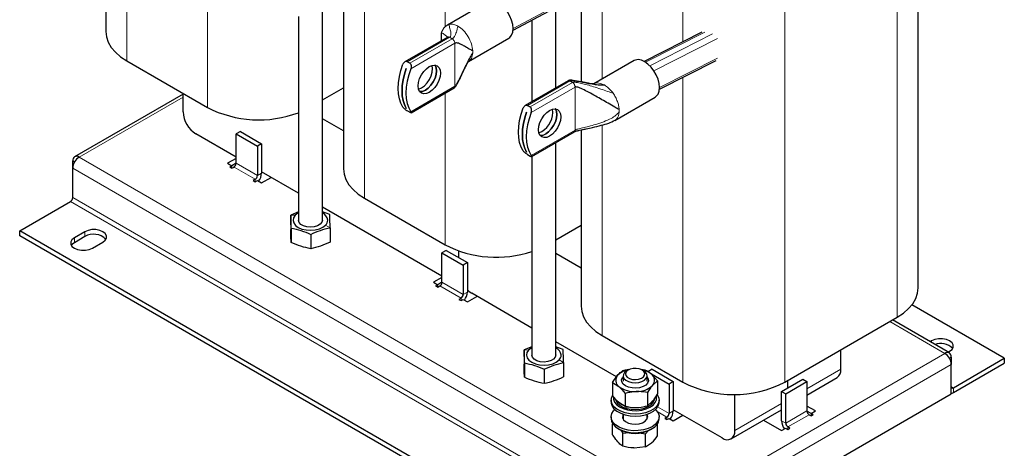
# Model space of a CAD drawing. Header units: millimetres. Extents: x 5 to 418, y 2 to 292.
# Tile 7 of 16: x 219 to 306, y 61 to 99. Entities that reach past the tile are written whole.
import ezdxf

# ---------------------------------------------------------------- set-up
doc = ezdxf.new("R2010")
doc.units = ezdxf.units.MM

msp = doc.modelspace()

# ---------------------------------------------------------------- linework, layer by layer
at = {"color": 7, "linetype": 'Continuous', "lineweight": 25}
for p, q in [((226.1849, 113.1746), (226.1849, 97.5287)), ((298.3818, 74.7782), (298.3818, 108.093)), ((268.4227, 106.4602), (268.4227, 93.0636)), ((247.3038, 100.9829), (247.3038, 85.337)), ((262.3787, 97.6551), (268.4227, 100.8787)), ((245.4366, 80.7749), (245.4366, 100.093)), ((260.1305, 100.1627), (256.5478, 98.0944)), ((266.1784, 92.5294), (266.1784, 99.6817)), ((243.3033, 98.8615), (243.3033, 80.7749)), ((264.0451, 98.5439), (264.0451, 91.2979)), ((279.1601, 97.4681), (274.0293, 94.8753)), ((256.5687, 97.0351), (252.7585, 94.8355)), ((258.4143, 94.8612), (261.997, 96.9294)), ((228.0594, 94.9162), (235.2247, 90.7798)), ((253.2007, 94.7111), (252.9682, 94.8453)), ((273.1412, 94.9425), (269.5586, 92.8743)), ((275.3873, 92.4095), (280.4138, 94.9497)), ((252.8794, 94.2581), (252.8812, 94.257)), ((267.2601, 93.1539), (263.4501, 90.9544)), ((233.0563, 91.9742), (223.4168, 86.4094)), ((233.0563, 90.3976), (233.0563, 92.0316)), ((245.4366, 91.45), (247.3038, 92.5278)), ((253.3201, 90.3139), (257.1301, 92.5134)), ((271.4251, 89.6411), (275.0078, 91.7093)), ((252.8803, 90.7094), (252.8794, 90.7089)), ((252.8812, 90.7078), (252.8794, 90.7089)), ((253.2007, 90.3562), (252.9682, 90.4905)), ((263.5708, 90.3769), (263.5727, 90.3758)), ((263.6596, 90.9641), (263.8922, 90.8299)), ((247.3038, 88.705), (245.4366, 89.7829)), ((237.7703, 86.3698), (234.1876, 88.438)), ((238.1474, 88.6562), (237.7703, 88.4385)), ((237.7703, 88.4385), (239.6559, 87.3499)), ((237.7703, 85.8255), (237.7703, 88.4385)), ((238.1474, 88.6562), (240.0331, 87.5676)), ((264.0114, 86.4326), (267.8215, 88.6322)), ((268.4227, 88.7912), (268.4227, 73.1454)), ((240.0331, 87.5676), (239.6559, 87.3499)), ((240.0331, 87.5676), (240.0331, 84.9547)), ((266.1784, 68.8009), (266.1784, 87.6836)), ((239.6559, 87.3499), (239.6559, 84.737)), ((263.5717, 86.8282), (263.5708, 86.8276)), ((263.5727, 86.8266), (263.5708, 86.8276)), ((223.2511, 85.39), (223.2511, 86.0431)), ((237.7703, 86.2609), (237.0161, 85.8255)), ((237.0161, 85.8255), (237.3932, 85.6078)), ((237.7703, 85.8254), (237.3932, 85.6077)), ((263.6596, 86.6092), (263.8922, 86.475)), ((264.0451, 86.4521), (264.0451, 68.8009)), ((223.2511, 82.7771), (223.2511, 85.39)), ((237.3932, 85.6078), (237.2046, 85.4989)), ((237.2046, 85.4989), (237.3932, 85.3901)), ((237.3932, 85.3901), (237.3932, 85.6078)), ((237.3932, 85.3901), (237.5818, 85.4989)), ((243.3033, 83.1757), (240.0331, 85.0635)), ((239.4674, 84.4104), (239.2788, 84.3015)), ((239.2788, 84.3015), (239.4674, 84.1927)), ((239.4674, 84.1927), (239.6559, 84.3015)), ((239.6559, 84.3015), (240.0331, 84.0838)), ((240.0331, 84.0838), (240.8816, 84.5737)), ((218.537, 79.838), (223.0625, 82.4505)), ((249.1783, 82.7245), (256.3437, 78.5881)), ((243.3033, 81.5196), (242.6212, 81.2374)), ((256.0608, 75.8109), (245.4366, 81.9441)), ((246.0875, 81.2687), (245.4366, 81.5215)), ((242.6212, 81.2374), (242.6212, 79.9558)), ((272.0886, 48.9233), (218.537, 79.838)), ((218.537, 79.4025), (218.537, 79.838)), ((224.3353, 79.7563), (223.3925, 79.212)), ((242.6369, 79.3195), (242.6212, 79.9558)), ((242.6525, 80.0821), (242.6525, 78.8005)), ((246.1187, 80.1134), (246.1187, 78.8317)), ((266.1784, 79.0406), (268.4227, 80.3362)), ((272.0886, 48.4878), (218.537, 79.4025)), ((224.3353, 79.3208), (223.3925, 78.7766)), ((224.9953, 78.2868), (225.9381, 78.831)), ((242.6525, 78.8005), (242.6369, 79.3195)), ((244.4012, 79.5201), (244.4012, 78.2385)), ((256.4379, 78.0973), (256.0608, 77.8796)), ((256.0608, 75.2667), (256.0608, 77.8796)), ((256.0608, 77.8796), (257.9464, 76.7911)), ((256.4379, 78.0973), (258.3236, 77.0088)), ((257.5693, 77.4442), (257.5693, 78.0349)), ((258.3236, 77.0088), (257.9464, 76.7911)), ((258.3236, 77.0088), (258.3236, 74.3958)), ((268.4227, 76.5133), (266.1784, 77.8089)), ((257.9464, 76.7911), (257.9464, 74.1781)), ((256.0608, 75.702), (255.3066, 75.2666)), ((255.3066, 75.2666), (255.6837, 75.0489)), ((256.0608, 75.2666), (255.6837, 75.0489)), ((255.6837, 75.0489), (255.4951, 74.9401)), ((255.4951, 74.9401), (255.6837, 74.8312)), ((255.6837, 74.8312), (255.6837, 75.0489)), ((255.6837, 74.8312), (255.8722, 74.9401)), ((257.7579, 73.8515), (257.5693, 73.7427)), ((257.5693, 73.7427), (257.7579, 73.6338)), ((257.7579, 73.6338), (257.9464, 73.7427)), ((257.9464, 73.7427), (258.3236, 73.525)), ((258.3236, 73.525), (259.1721, 74.0148)), ((264.0451, 71.2017), (258.7007, 74.2869)), ((306.0297, 68.5171), (297.8157, 73.2589)), ((286.5135, 66.3964), (296.5073, 72.1657)), ((301.1499, 68.9927), (296.0804, 71.9192)), ((270.2972, 70.5328), (277.4626, 66.3964)), ((299.5714, 70.0683), (299.4291, 69.9861)), ((264.0451, 69.5456), (263.363, 69.2634)), ((263.363, 69.2634), (263.363, 67.9818)), ((271.5672, 66.8593), (266.1784, 69.9701)), ((266.8293, 69.2947), (266.1784, 69.5475)), ((291.5104, 67.5382), (291.5104, 69.281)), ((301.0319, 69.0608), (301.1742, 69.143)), ((301.3156, 68.6264), (301.3156, 67.9733)), ((301.5042, 65.9046), (306.0297, 68.5171)), ((306.0297, 68.5171), (306.0297, 68.0816)), ((263.3787, 67.3455), (263.363, 67.9818)), ((263.3943, 68.1081), (263.3943, 66.8265)), ((265.143, 67.5461), (265.143, 66.2645)), ((266.8605, 68.1394), (266.8605, 66.8577)), ((272.6102, 67.4771), (272.4656, 67.3936)), ((274.1134, 67.4666), (273.7533, 67.5105)), ((273.9743, 67.3936), (273.8297, 67.4771)), ((274.7284, 67.5384), (274.3513, 67.3207)), ((274.7284, 67.5384), (276.614, 66.4499)), ((301.3156, 65.3603), (301.3156, 67.9733)), ((301.5042, 65.4691), (306.0297, 68.0816)), ((263.3943, 66.8265), (263.3787, 67.3455)), ((271.2222, 66.3624), (271.6689, 67.0058)), ((272.1533, 66.9582), (272.1533, 66.4968)), ((274.2866, 66.4968), (274.2866, 66.9582)), ((275.2177, 66.5029), (274.6656, 67.1112)), ((274.6925, 67.1238), (276.2369, 66.2322)), ((275.2177, 66.5029), (274.771, 66.1124)), ((275.2177, 66.5029), (275.2177, 65.3404)), ((286.2307, 65.579), (288.1163, 66.6676)), ((286.7964, 65.9056), (286.7964, 66.5597)), ((288.1163, 66.6676), (288.4934, 66.4499)), ((288.4934, 65.2553), (291.179, 66.8056)), ((271.2222, 66.3624), (271.2222, 65.1999)), ((271.2222, 66.3624), (271.7743, 66.007)), ((276.614, 66.4499), (276.2369, 66.2322)), ((276.2369, 66.2322), (276.2369, 63.6192)), ((276.614, 66.4499), (276.614, 63.837)), ((286.6078, 65.3613), (288.4934, 66.4499)), ((288.4934, 66.4499), (288.4934, 63.837)), ((271.0866, 64.7954), (271.0866, 64.6212)), ((272.3265, 65.3988), (272.3265, 64.2363)), ((274.3242, 65.469), (274.3242, 64.3065)), ((275.3533, 64.6212), (275.3533, 64.7954)), ((277.934, 51.8624), (301.3156, 65.3603)), ((282.0823, 62.0955), (282.0823, 65.3146)), ((286.2307, 62.9661), (286.2307, 65.579)), ((286.2307, 65.579), (286.6078, 65.3613)), ((286.6078, 62.7484), (286.6078, 65.3613)), ((272.3265, 64.2363), (271.7743, 64.5917)), ((274.3242, 64.3065), (274.771, 64.6971)), ((280.951, 61.4421), (276.614, 63.9458)), ((281.7509, 61.3629), (286.2307, 63.949)), ((289.2477, 63.8369), (288.4934, 64.2723)), ((271.0866, 63.3147), (271.0866, 63.1405)), ((272.1533, 63.1635), (272.1413, 63.1405)), ((272.1533, 63.5546), (272.1533, 63.1176)), ((274.2866, 63.1176), (274.2866, 63.5546)), ((274.2985, 63.1405), (274.2866, 63.1635)), ((275.3533, 63.1405), (275.3533, 63.3147)), ((276.0484, 63.2926), (275.8598, 63.1838)), ((275.8598, 63.1838), (276.0484, 63.0749)), ((276.0484, 63.0749), (276.2369, 63.1838)), ((276.2369, 63.1838), (276.614, 62.9661)), ((276.614, 62.9661), (277.4626, 63.4559)), ((284.6251, 63.0221), (286.2307, 62.0952)), ((288.8706, 63.6191), (288.4934, 63.8368)), ((288.682, 63.5104), (288.8706, 63.4015)), ((288.8706, 63.6192), (289.2477, 63.8369)), ((289.0591, 63.5104), (288.8706, 63.6192)), ((288.8706, 63.6192), (288.8706, 63.4015)), ((288.8706, 63.4015), (289.0591, 63.5104)), ((271.2207, 61.7321), (271.2207, 62.7108)), ((271.7112, 62.2698), (271.8621, 62.1827)), ((271.9388, 62.1592), (272.1383, 61.8677)), ((274.5778, 62.1827), (274.7287, 62.2698)), ((275.2192, 61.6227), (275.2192, 62.7108)), ((286.2307, 62.0952), (286.6078, 62.313)), ((286.6078, 62.313), (286.7964, 62.2041)), ((286.9849, 62.313), (286.7964, 62.4218)), ((286.7964, 62.2041), (286.9849, 62.313)), ((272.1383, 61.8677), (272.6855, 61.922)), ((272.1383, 60.7052), (272.1383, 61.8677)), ((273.5935, 61.9016), (274.1375, 61.813)), ((274.4, 62.1147), (274.1375, 61.813)), ((274.1375, 60.6505), (274.1375, 61.813)), ((274.1375, 60.6505), (273.1379, 60.5515)), ((274.1375, 60.6505), (274.6783, 61.0102))]:
    msp.add_line(p, q, dxfattribs=at)
at = {"color": 7, "linetype": 'Continuous', "lineweight": 18}
for p, q in [((228.0594, 113.6104), (228.0594, 94.9162)), ((256.3437, 105.6499), (256.3437, 97.9471)), ((296.5073, 105.4805), (296.5073, 72.1657)), ((235.2247, 104.2511), (235.2247, 90.7798)), ((270.2972, 103.8477), (270.2972, 93.3007)), ((249.1783, 101.4187), (249.1783, 82.7245)), ((262.3836, 97.7969), (268.4227, 101.0179)), ((277.4626, 99.7112), (277.4626, 96.6103)), ((286.5135, 99.7112), (286.5135, 66.3964)), ((256.533, 98.0772), (256.7052, 98.1588)), ((256.7052, 98.1588), (256.7684, 98.1722)), ((274.1401, 94.8104), (279.424, 97.4805)), ((274.5277, 94.4959), (280.1119, 97.3178)), ((256.7331, 97.0188), (252.9682, 94.8453)), ((256.9657, 96.8846), (253.2007, 94.7111)), ((253.2911, 94.2262), (257.1982, 96.4817)), ((256.7331, 97.0188), (256.6507, 97.049)), ((256.9657, 96.8846), (256.7331, 97.0188)), ((257.1982, 92.664), (257.1982, 96.4817)), ((274.8941, 94.0476), (280.5582, 96.9099)), ((275.3944, 92.5551), (280.5582, 95.1645)), ((263.6596, 90.9641), (267.4246, 93.1376)), ((263.8922, 90.8299), (267.6571, 93.0033)), ((267.6571, 93.0033), (267.4246, 93.1376)), ((267.7395, 92.9383), (267.6571, 93.0033)), ((277.4626, 93.4582), (277.4626, 66.3964)), ((257.1982, 92.664), (253.2911, 90.4084)), ((256.3437, 92.0594), (256.3437, 78.5881)), ((267.8897, 92.6005), (263.9825, 90.345)), ((267.8897, 88.7827), (267.8897, 92.6005)), ((271.2045, 92.1292), (271.2677, 92.0429)), ((233.0563, 91.7036), (223.8167, 86.3698)), ((263.9825, 86.5272), (267.8897, 88.7827)), ((270.2972, 89.227), (270.2972, 70.5328)), ((223.4167, 85.9475), (223.2511, 86.0431)), ((277.3683, 55.4551), (223.8167, 86.3698)), ((239.6559, 84.737), (237.7703, 85.8255)), ((276.8026, 54.4753), (223.2511, 85.39)), ((237.5818, 85.4989), (239.4674, 84.4104)), ((239.6559, 84.737), (240.0331, 84.9547)), ((239.4674, 84.4104), (239.4674, 84.1927)), ((276.614, 51.5358), (223.0625, 82.4505)), ((276.8026, 51.8624), (223.2511, 82.7771)), ((243.0186, 81.2092), (242.6212, 81.2374)), ((224.3353, 79.3208), (224.3353, 79.7563)), ((245.7213, 80.3406), (246.1187, 80.1134)), ((223.3925, 78.7766), (223.3925, 79.212)), ((257.9464, 74.1781), (256.0608, 75.2667)), ((255.8722, 74.9401), (257.7579, 73.8515)), ((257.9464, 74.1781), (258.3236, 74.3958)), ((257.7579, 73.8515), (257.7579, 73.6338)), ((300.75, 68.9531), (295.8462, 71.784)), ((299.5714, 69.9039), (299.5714, 70.0683)), ((263.7604, 69.2352), (263.363, 69.2634)), ((266.4631, 68.3666), (266.8605, 68.1394)), ((277.3683, 55.4551), (300.75, 68.9531)), ((301.3156, 68.6264), (301.15, 68.5308)), ((277.934, 54.4753), (301.3156, 67.9733)), ((288.4934, 65.7965), (291.5104, 67.5382)), ((301.5042, 65.9046), (301.3156, 66.0134)), ((301.5042, 65.9046), (301.5042, 65.4691)), ((276.2369, 63.6192), (275.2263, 64.2027)), ((282.0823, 62.0955), (286.2307, 64.4903)), ((275.1888, 63.7888), (276.0484, 63.2926)), ((276.0484, 63.2926), (276.0484, 63.0749)), ((276.2369, 63.6192), (276.614, 63.837)), ((288.4934, 63.837), (286.6078, 62.7484)), ((286.7964, 62.4218), (288.682, 63.5104)), ((286.6078, 62.7484), (286.2307, 62.9661)), ((286.7964, 62.4218), (286.7964, 62.2041))]:
    msp.add_line(p, q, dxfattribs=at)
at = {"color": 7, "linetype": 'Continuous', "lineweight": 25, "flags": 128}
for points in [[(261.997, 96.9294), (262.0957, 97), (262.253, 97.1982), (262.3506, 97.464), (262.3837, 97.7841), (262.3506, 98.1423), (262.253, 98.5209), (262.0957, 98.9006), (261.8867, 99.2626), (261.6364, 99.5887), (261.3575, 99.8625), (261.0637, 100.0703)], [(226.1849, 97.5287), (226.2396, 97.0465), (226.4029, 96.5725), (226.672, 96.1149), (227.0423, 95.6814), (227.5074, 95.2796), (228.0594, 94.9162)], [(252.5934, 90.8112), (252.4077, 91.1535), (252.2728, 91.5488), (252.191, 91.9907), (252.1636, 92.472), (252.191, 92.9849), (252.2728, 93.5212), (252.4077, 94.0722), (252.5934, 94.629)], [(254.9355, 94.4098), (255.1917, 94.5187), (255.4305, 94.5423), (255.6355, 94.479), (255.7928, 94.3331), (255.8917, 94.1145), (255.9254, 93.8381), (255.8917, 93.5227), (255.7928, 93.1899), (255.6355, 92.8624), (255.4305, 92.5623), (255.1917, 92.3103), (254.9355, 92.1234), (254.6793, 92.0145), (254.4405, 91.9909), (254.2355, 92.0542), (254.0782, 92.2001), (253.9793, 92.4187), (253.9455, 92.6951), (253.9793, 93.0105), (254.0782, 93.3433), (254.2355, 93.6708), (254.4405, 93.9709), (254.6793, 94.2229), (254.9355, 94.4098)], [(253.9798, 92.4168), (253.9816, 92.4172), (254.2378, 92.5262), (254.494, 92.7131), (254.7328, 92.9651), (254.9378, 93.2651), (255.0951, 93.5927), (255.194, 93.9255), (255.2278, 94.2408), (255.194, 94.5172), (255.1935, 94.5192)], [(255.4383, 94.5416), (255.443, 94.535), (255.5419, 94.3164), (255.5756, 94.04), (255.5419, 93.7247), (255.443, 93.3919), (255.2857, 93.0643), (255.0807, 92.7643), (254.8419, 92.5122), (254.5857, 92.3254), (254.3295, 92.2164), (254.0907, 92.1928), (254.0828, 92.1935)], [(254.0835, 92.1926), (254.0926, 92.1917), (254.3314, 92.2153), (254.5876, 92.3243), (254.8438, 92.5111), (255.0826, 92.7632), (255.2876, 93.0632), (255.4449, 93.3908), (255.5438, 93.7236), (255.5775, 94.0389), (255.5438, 94.3153), (255.4449, 94.5339), (255.4395, 94.5415)], [(275.0078, 91.7093), (275.1065, 91.7798), (275.2637, 91.9781), (275.3613, 92.2439), (275.3944, 92.5639), (275.3613, 92.9222), (275.2637, 93.3007), (275.1065, 93.6805), (274.8975, 94.0425), (274.6472, 94.3686), (274.3682, 94.6423), (274.0745, 94.8501), (273.7808, 94.9815), (273.5018, 95.0298), (273.2515, 94.9927), (273.1412, 94.9425)], [(252.8794, 90.7089), (252.7201, 91.0387), (252.6048, 91.4126), (252.5349, 91.8253), (252.5115, 92.2711), (252.5349, 92.744), (252.6048, 93.2373), (252.7201, 93.7444), (252.8794, 94.2581)], [(252.8812, 94.257), (252.722, 93.7433), (252.6066, 93.2362), (252.5368, 92.7429), (252.5134, 92.27), (252.5368, 91.8242), (252.6066, 91.4115), (252.722, 91.0376), (252.8812, 90.7078)], [(253.2911, 94.2262), (253.1053, 93.6694), (252.9705, 93.1184), (252.8887, 92.5821), (252.8613, 92.0692), (252.8887, 91.5879), (252.9705, 91.1461), (253.1053, 90.7508), (253.2911, 90.4084)], [(263.2848, 86.9299), (263.0991, 87.2723), (262.9643, 87.6676), (262.8825, 88.1095), (262.8551, 88.5907), (262.8825, 89.1037), (262.9643, 89.64), (263.0991, 90.1909), (263.2848, 90.7477)], [(263.5708, 86.8276), (263.4116, 87.1575), (263.2962, 87.5314), (263.2264, 87.9441), (263.203, 88.3899), (263.2264, 88.8628), (263.2962, 89.3561), (263.4116, 89.8631), (263.5708, 90.3769)], [(263.5727, 90.3758), (263.4134, 89.862), (263.2981, 89.355), (263.2283, 88.8617), (263.2049, 88.3888), (263.2283, 87.943), (263.2981, 87.5303), (263.4134, 87.1564), (263.5727, 86.8266)], [(263.9825, 90.345), (263.7968, 89.7882), (263.662, 89.2372), (263.5802, 88.7009), (263.5528, 88.188), (263.5802, 87.7067), (263.662, 87.2648), (263.7968, 86.8695), (263.9825, 86.5272)], [(265.6269, 88.2422), (265.3707, 88.1333), (265.132, 88.1096), (264.9269, 88.1729), (264.7696, 88.3189), (264.6707, 88.5375), (264.637, 88.8139), (264.6707, 89.1292), (264.7696, 89.462), (264.9269, 89.7896), (265.132, 90.0896), (265.3707, 90.3417), (265.6269, 90.5285), (265.8832, 90.6375), (266.1219, 90.6611), (266.3269, 90.5978), (266.4843, 90.4519), (266.5832, 90.2333), (266.6169, 89.9569), (266.5832, 89.6415), (266.4843, 89.3087), (266.3269, 88.9811), (266.1219, 88.6811), (265.8832, 88.4291), (265.6269, 88.2422)], [(266.1298, 90.6604), (266.1345, 90.6538), (266.2334, 90.4352), (266.2671, 90.1588), (266.2334, 89.8434), (266.1345, 89.5106), (265.9772, 89.1831), (265.7721, 88.883), (265.5334, 88.631), (265.2772, 88.4441)], [(265.279, 88.4431), (265.5353, 88.6299), (265.774, 88.882), (265.979, 89.182), (266.1364, 89.5096), (266.2353, 89.8424), (266.269, 90.1577), (266.2353, 90.4341), (266.1364, 90.6527), (266.131, 90.6602)], [(264.6712, 88.5355), (264.673, 88.536), (264.9293, 88.645)], [(247.3038, 85.337), (247.3585, 84.8548), (247.5219, 84.3808), (247.791, 83.9232), (248.1612, 83.4897), (248.6263, 83.0879), (249.1783, 82.7245)], [(243.3033, 81.4215), (243.2594, 81.3963), (243.0186, 81.2092)], [(243.0186, 81.2092), (242.8699, 80.9925), (242.8235, 80.761), (242.8824, 80.5304), (243.0428, 80.3165), (243.2935, 80.1338), (243.6177, 79.9948), (243.993, 79.909), (244.3941, 79.8821), (244.7936, 79.9162), (245.1641, 80.0087), (245.4806, 80.1535), (245.7213, 80.3406)], [(245.4365, 80.7845), (245.3895, 80.5938), (245.2426, 80.4208), (245.0103, 80.2824), (244.7154, 80.1923), (244.3866, 80.1592), (244.0562, 80.1864), (243.7566, 80.2711), (243.5169, 80.4052), (243.3608, 80.5755), (243.3034, 80.7653)], [(225.9381, 78.831), (226.1465, 78.9967), (226.2561, 79.1913), (226.2561, 79.396), (226.1465, 79.5907), (225.9381, 79.7563), (225.6512, 79.8766), (225.314, 79.9399), (224.9594, 79.9399), (224.6222, 79.8766), (224.3353, 79.7563)], [(223.3925, 79.212), (223.1841, 79.0464), (223.0745, 78.8518), (223.0745, 78.6471), (223.1841, 78.4524), (223.3925, 78.2868), (223.6793, 78.1665), (224.0166, 78.1032), (224.3712, 78.1032), (224.7084, 78.1665), (224.9953, 78.2868)], [(223.3925, 78.7766), (223.1841, 78.6109), (223.1251, 78.5317)], [(258.3236, 74.5794), (258.48, 74.4395), (258.7007, 74.2869)], [(296.5073, 72.1657), (297.0593, 72.529), (297.5244, 72.9308), (297.8947, 73.3643), (298.1638, 73.8219), (298.3271, 74.2959), (298.3818, 74.7782)], [(268.4227, 73.1454), (268.4775, 72.6631), (268.6408, 72.1891), (268.9099, 71.7315), (269.2801, 71.298), (269.7452, 70.8962), (270.2972, 70.5328)], [(301.1742, 69.143), (301.3826, 69.3086), (301.4922, 69.5033), (301.4922, 69.708), (301.3826, 69.9027), (301.1742, 70.0683), (300.8874, 70.1886), (300.5501, 70.2518), (300.1955, 70.2518), (299.8583, 70.1886), (299.5714, 70.0683)], [(263.7604, 69.2352), (263.6117, 69.0185), (263.5653, 68.787), (263.6242, 68.5564), (263.7846, 68.3425), (264.0353, 68.1598), (264.3595, 68.0208), (264.7348, 67.935), (265.1359, 67.9082), (265.5354, 67.9422), (265.9059, 68.0347), (266.2224, 68.1795), (266.4631, 68.3666)], [(264.0451, 69.4475), (264.0012, 69.4223), (263.7604, 69.2352)], [(266.1783, 68.8105), (266.1313, 68.6198), (265.9844, 68.4468), (265.7521, 68.3085), (265.4572, 68.2183), (265.1284, 68.1852), (264.798, 68.2124), (264.4984, 68.2972), (264.2587, 68.4312), (264.1026, 68.6015), (264.0452, 68.7913)], [(272.4656, 67.3936), (272.2892, 67.2591), (272.177, 67.0873), (272.1574, 66.9041), (272.2322, 66.7257), (272.3948, 66.568), (272.6307, 66.4449), (272.919, 66.3675)], [(272.9767, 66.6478), (273.2584, 66.628), (273.536, 66.6622), (273.7793, 66.7465), (273.962, 66.8719), (274.0643, 67.0247), (274.0751, 67.1884), (273.9932, 67.3453), (273.8275, 67.4783), (273.596, 67.5731), (273.3237, 67.6193), (273.0402, 67.612), (272.7762, 67.5519), (272.5602, 67.4456), (272.4157, 67.3046), (272.3584, 67.1441), (272.3945, 66.9816), (272.52, 66.8347), (272.7213, 66.7192), (272.9767, 66.6478)], [(272.919, 66.3675), (273.234, 66.3425), (273.5477, 66.3722), (273.8324, 66.4541), (274.0626, 66.5807), (274.2179, 66.7408), (274.2846, 66.9203), (274.2566, 67.1031), (274.1366, 67.2731), (273.9743, 67.3936)], [(273.2928, 65.8684), (272.9528, 65.8845), (272.6344, 65.9553), (272.3634, 66.075), (272.1618, 66.2339), (272.046, 66.4191), (272.0252, 66.6157), (272.1013, 66.8078), (272.1533, 66.8749)], [(274.2866, 66.8749), (274.3939, 66.699), (274.4146, 66.5024), (274.3386, 66.3104), (274.1719, 66.1386), (273.9281, 66.0008), (273.627, 65.9082), (273.2928, 65.8684)], [(275.1955, 65.2601), (275.3217, 65.0066), (275.3512, 64.7408), (275.281, 64.4776), (275.1145, 64.2292), (274.8594, 64.0073), (274.5276, 63.8223), (274.1347, 63.6828), (273.699, 63.5953), (273.2409, 63.5639), (272.7818, 63.5901), (272.3433, 63.6726), (271.9457, 63.8077), (271.6077, 63.9889), (271.345, 64.2078), (271.1701, 64.4542), (271.091, 64.7166), (271.1114, 64.9826), (271.2222, 65.2274)], [(271.3084, 65.0736), (271.3072, 64.873), (271.3924, 64.6297), (271.5692, 64.4035), (271.8288, 64.2056), (272.1581, 64.0461), (272.5407, 63.9328), (272.9574, 63.8716), (273.3872, 63.8654), (273.8086, 63.9145), (274.2005, 64.0166), (274.5432, 64.1665), (274.8196, 64.3566), (275.0158, 64.5775), (275.1219, 64.818), (275.1326, 65.0661), (275.1153, 65.1464)], [(271.4933, 64.8818), (271.5224, 64.7672), (271.649, 64.5467), (271.8603, 64.3489), (272.1449, 64.1846), (272.4874, 64.0627), (272.8694, 63.9896), (273.2703, 63.9694), (273.6686, 64.003), (274.0426, 64.0888), (274.3722, 64.2221), (274.6398, 64.3956), (274.8308, 64.6001), (274.935, 64.8245), (274.9533, 64.9696)], [(301.3156, 65.3976), (301.3938, 65.4179), (301.5042, 65.4691)], [(271.0866, 64.6212), (271.091, 64.5424), (271.1701, 64.28), (271.345, 64.0336), (271.6077, 63.8147), (271.9457, 63.6335), (272.3433, 63.4984), (272.7818, 63.4159), (273.2409, 63.3897), (273.699, 63.4211), (274.1347, 63.5086), (274.5276, 63.6481), (274.8594, 63.8332), (275.1145, 64.055), (275.281, 64.3034), (275.3512, 64.5666), (275.3533, 64.6212)], [(274.7284, 62.4439), (274.3689, 62.277), (273.9556, 62.1587), (273.5079, 62.0944), (273.0468, 62.0872), (272.5938, 62.1374), (272.17, 62.2426), (271.7953, 62.398), (271.4873, 62.5962), (271.2602, 62.828), (271.1248, 63.0826), (271.0874, 63.3481), (271.1497, 63.6119), (271.3087, 63.8619), (271.4114, 63.9679)], [(271.6537, 64.7151), (271.8603, 64.5231), (272.0907, 64.3846)], [(274.5509, 64.5027), (274.6398, 64.5698), (274.7947, 64.7256)], [(275.0284, 63.9679), (275.077, 63.9208), (275.2593, 63.6762), (275.3462, 63.4147), (275.3337, 63.1484), (275.2224, 62.89), (275.0174, 62.6514), (274.7284, 62.4439)], [(271.0866, 63.1405), (271.1248, 62.9084), (271.2602, 62.6539), (271.4873, 62.422), (271.7953, 62.2238), (272.17, 62.0684), (272.5938, 61.9632), (273.0468, 61.913), (273.5079, 61.9202), (273.9556, 61.9845), (274.3689, 62.1028), (274.7284, 62.2697)], [(272.1533, 63.5118), (272.1195, 63.4349), (272.107, 63.2423), (272.1934, 63.0561), (272.371, 62.893), (272.6241, 62.7672), (272.9301, 62.6902), (273.2618, 62.6686), (273.5898, 62.7044), (273.885, 62.7945), (274.1211, 62.9308), (274.2771, 63.1012), (274.3392, 63.2905), (274.3018, 63.482), (274.2866, 63.5118)]]:
    msp.add_lwpolyline(points, dxfattribs=at)
at = {"color": 7, "linetype": 'Continuous', "lineweight": 18}
for centre in [(257.0418, 95.7173), (270.0525, 90.4972)]:
    msp.add_arc(centre, 1.7592, 356.881452, 3.118548, dxfattribs=at)
at = {"color": 7, "linetype": 'Continuous', "lineweight": 25}
for centre, radius, start, end in [((235.5126, 90.5094), 2.4589, 182.605478, 237.394522), ((239.7862, 99.7104), 10.0281, 242.943623, 290.531991), ((263.9167, 90.3562), 1.9883, 300.614348, 8.147719), ((264.8346, 89.1073), 0.7972, 265.661288, 303.718588), ((264.8367, 89.1056), 0.7966, 265.557836, 303.729501), ((223.5959, 86.0991), 0.3494, 50.796715, 189.214037), ((224.4792, 85.3341), 1.2294, 122.605478, 177.394522), ((237.3609, 85.8442), 0.4098, 302.605478, 357.394522), ((238.8066, 85.0117), 1.2278, 321.080345, 357.33832), ((239.2465, 84.7556), 0.4098, 302.605478, 357.394522), ((222.8417, 82.7957), 0.4098, 302.605478, 357.394522), ((245.0733, 80.6476), 0.8549, 9.507234, 64.849716), ((245.2912, 80.7944), 0.6253, 313.46721, 359.487583), ((225.1135, 78.0007), 1.5325, 44.560583, 120.518818), ((260.9036, 87.4684), 9.9827, 242.820147, 288.342575), ((255.6514, 75.2853), 0.4098, 302.605478, 357.394522), ((257.0971, 74.4528), 1.2278, 321.080345, 357.33832), ((257.537, 74.1968), 0.4098, 302.605478, 357.394522), ((265.8151, 68.6737), 0.8549, 9.507234, 64.849716), ((300.359, 68.3128), 1.5257, 44.802461, 109.828165), ((266.033, 68.8205), 0.6253, 313.46721, 359.487583), ((300.9708, 68.6823), 0.3494, 350.785963, 129.203285), ((300.0875, 67.9174), 1.2294, 2.605478, 57.394522), ((272.921, 65.7586), 1.7672, 98.22143, 135.112626), ((273.444, 65.563), 1.9721, 51.724509, 80.436519), ((290.7493, 67.4413), 0.7672, 304.056351, 7.25583), ((272.1609, 66.5528), 0.6688, 137.363962, 234.685078), ((274.2789, 66.5654), 0.6688, 317.363962, 54.685078), ((273.1482, 67.8612), 2.3077, 233.464273, 274.403395), ((273.3742, 67.6012), 2.0415, 268.629744, 313.174174), ((281.9881, 75.1305), 9.8369, 242.609672, 297.390328), ((301.4306, 65.9948), 0.1165, 170.785963, 309.203285), ((273.2133, 66.9766), 2.834, 254.061126, 272.790605), ((274.3025, 63.2348), 1.055, 293.81015, 354.869709), ((275.8275, 63.6379), 0.4098, 302.605478, 357.394522), ((275.3876, 63.894), 1.2278, 321.080345, 357.33832), ((288.9028, 63.8556), 0.4098, 182.605478, 237.394522), ((273.2199, 64.7793), 2.9302, 242.392927, 297.601698), ((287.4571, 63.0231), 1.2278, 182.66168, 218.919655), ((287.0172, 62.767), 0.4098, 182.605478, 237.394522), ((281.3926, 61.9836), 0.6987, 230.796715, 9.214037)]:
    msp.add_arc(centre, radius, start, end, dxfattribs=at)
for points, knots in [([(256.5296, 98.0836), (256.504, 98.0676), (256.4516, 98.0349), (256.3655, 97.9693), (256.2781, 97.8906), (256.1682, 97.7631), (256.084, 97.6258), (256.0298, 97.4969), (256.0126, 97.4406), (256.0061, 97.4191)], [0, 0, 0, 0, 0.1119248, 0.2295673, 0.3576186, 0.4982436, 0.795129, 0.9218159, 1, 1, 1, 1]), ([(256.0061, 97.4191), (256.0043, 97.4075), (255.9903, 97.3162), (255.9878, 97.088), (255.9932, 96.8633), (255.9966, 96.7218)], [0, 0, 0, 0, 0.0509498, 0.4029282, 1, 1, 1, 1]), ([(258.7984, 95.813), (258.6932, 95.8653), (258.4582, 95.9821), (258.1518, 96.1713), (257.8661, 96.3341), (257.6269, 96.4475), (257.4532, 96.5057), (257.3258, 96.5188), (257.2447, 96.5042), (257.2127, 96.4887), (257.1982, 96.4817)], [0, 0, 0, 0, 0.1802947, 0.4025657, 0.6314407, 0.7688396, 0.8837503, 0.9593072, 0.9816391, 1, 1, 1, 1]), ([(257.1982, 92.664), (257.2186, 92.6797), (257.2655, 92.7157), (257.3325, 92.805), (257.4543, 92.9902), (257.6952, 93.443), (257.9814, 94.0507), (258.2928, 94.7), (258.5361, 95.1947), (258.717, 95.4891), (258.7984, 95.6216)], [0, 0, 0, 0, 0.0261814, 0.0601085, 0.1019228, 0.2278502, 0.5145569, 0.6955476, 0.8630251, 1, 1, 1, 1]), ([(252.9682, 94.8453), (252.9437, 94.8555), (252.8949, 94.8759), (252.8124, 94.8644), (252.7302, 94.8229), (252.6489, 94.7458), (252.6128, 94.6697), (252.5934, 94.629)], [0, 0, 0, 0, 0.1743808, 0.3482719, 0.5342906, 0.7503419, 1, 1, 1, 1]), ([(253.2007, 94.7111), (253.2224, 94.6947), (253.2658, 94.6618), (253.3076, 94.5786), (253.3297, 94.4768), (253.3291, 94.3532), (253.3043, 94.2705), (253.2911, 94.2262)], [0, 0, 0, 0, 0.1743808, 0.3482719, 0.5342906, 0.7503419, 1, 1, 1, 1]), ([(257.1302, 92.5135), (257.1539, 92.5313), (257.2411, 92.5968), (257.3576, 92.7821), (257.5477, 93.1196), (257.7473, 93.5401), (257.9632, 94.0044), (258.1243, 94.3482), (258.2489, 94.5949), (258.3324, 94.7453), (258.3986, 94.8452), (258.4059, 94.8537), (258.4098, 94.8582)], [0, 0, 0, 0, 0.028487, 0.1049062, 0.2065808, 0.401355, 0.549091, 0.7018374, 0.7750896, 0.8453984, 0.917185, 1, 1, 1, 1]), ([(269.5638, 92.8775), (269.5583, 92.8766), (269.5478, 92.8748), (269.4323, 92.8768), (269.178, 92.9124), (268.8052, 92.9857), (268.324, 93.084), (267.8726, 93.1736), (267.5149, 93.2038), (267.3544, 93.194), (267.2896, 93.1664), (267.26, 93.1538)], [0, 0, 0, 0, 0.0845266, 0.1617332, 0.3102474, 0.4593192, 0.6015698, 0.839771, 0.9323472, 0.9691221, 1, 1, 1, 1]), ([(267.4246, 93.1376), (267.4477, 93.1467), (267.5004, 93.1675), (267.6037, 93.1724), (267.8067, 93.1658), (268.2697, 93.0967), (268.8738, 92.9714), (269.5251, 92.8533), (270.0266, 92.775), (270.3474, 92.7797), (270.4918, 92.7819)], [0, 0, 0, 0, 0.0274101, 0.06249677, 0.1053221, 0.23292534, 0.51989914, 0.69943281, 0.86468014, 1, 1, 1, 1]), ([(271.8092, 90.5929), (271.6819, 90.6633), (271.394, 90.8228), (270.6635, 91.2534), (269.8914, 91.701), (269.1254, 92.1233), (268.594, 92.3926), (268.2153, 92.5589), (268.0019, 92.6132), (267.9226, 92.6137), (267.9, 92.6046), (267.8897, 92.6005)], [0, 0, 0, 0, 0.1224852, 0.277275, 0.55708, 0.7123369, 0.8466368, 0.9456445, 0.9813736, 0.9915337, 1, 1, 1, 1]), ([(252.5934, 90.8112), (252.6175, 90.7801), (252.6626, 90.7223), (252.7648, 90.6319), (252.8626, 90.5575), (252.9295, 90.5131), (252.962, 90.4941), (252.9682, 90.4905)], [0, 0, 0, 0, 0.3004322, 0.5605605, 0.7567362, 0.9539009, 1, 1, 1, 1]), ([(253.2911, 90.4084), (253.3064, 90.3825), (253.3349, 90.3341), (253.3246, 90.3088), (253.2851, 90.3135), (253.2381, 90.335), (253.2067, 90.3528), (253.2007, 90.3562)], [0, 0, 0, 0, 0.3004322, 0.5605605, 0.7567362, 0.9539009, 1, 1, 1, 1]), ([(263.2848, 90.7477), (263.309, 90.7964), (263.354, 90.8872), (263.4562, 90.9657), (263.554, 90.9946), (263.621, 90.9847), (263.6535, 90.9674), (263.6596, 90.9641)], [0, 0, 0, 0, 0.3004322, 0.5605605, 0.7567362, 0.9539009, 1, 1, 1, 1]), ([(263.9825, 90.345), (263.9978, 90.3988), (264.0264, 90.4991), (264.016, 90.6425), (263.9766, 90.7507), (263.9296, 90.8065), (263.8981, 90.8261), (263.8922, 90.8299)], [0, 0, 0, 0, 0.3004322, 0.5605605, 0.7567362, 0.9539009, 1, 1, 1, 1]), ([(267.8195, 88.6312), (267.8307, 88.6368), (267.8543, 88.6485), (267.925, 88.6725), (268.0733, 88.7133), (268.286, 88.7619), (268.5684, 88.8231), (268.9542, 88.9048), (269.5163, 89.0259), (270.1842, 89.1906), (270.8563, 89.3762), (271.2549, 89.5632), (271.4414, 89.6507)], [0, 0, 0, 0, 0.0124029, 0.0262008, 0.0585356, 0.1308214, 0.1956876, 0.2876498, 0.4463141, 0.6580261, 0.8400147, 1, 1, 1, 1]), ([(263.6596, 86.6092), (263.6352, 86.6241), (263.5864, 86.6538), (263.5039, 86.7136), (263.4217, 86.7806), (263.3404, 86.8569), (263.3042, 86.9045), (263.2848, 86.9299)], [0, 0, 0, 0, 0.1743808, 0.3482719, 0.5342906, 0.7503419, 1, 1, 1, 1]), ([(263.8922, 86.475), (263.9139, 86.4632), (263.9572, 86.4397), (263.999, 86.4277), (264.0211, 86.4345), (264.0205, 86.4643), (263.9958, 86.5052), (263.9825, 86.5272)], [0, 0, 0, 0, 0.1743808, 0.3482719, 0.5342906, 0.7503419, 1, 1, 1, 1]), ([(242.6525, 80.0821), (242.6473, 80.3044), (242.6368, 80.7481), (242.6264, 81.0745), (242.6212, 81.2374)], [0, 0, 0, 0, 0.50087292, 1, 1, 1, 1]), ([(246.1187, 80.1134), (246.1135, 80.3356), (246.1031, 80.7794), (246.0927, 81.1058), (246.0875, 81.2687)], [0, 0, 0, 0, 0.5008729, 1, 1, 1, 1]), ([(242.6525, 80.0821), (242.9439, 80.0178), (243.5269, 79.8891), (244.1098, 79.6431), (244.4012, 79.5201)], [0, 0, 0, 0, 0.4999949, 1, 1, 1, 1]), ([(244.4012, 79.5201), (244.6875, 79.6483), (245.26, 79.9047), (245.8325, 80.0438), (246.1187, 80.1134)], [0, 0, 0, 0, 0.4999949, 1, 1, 1, 1]), ([(244.4012, 78.2385), (244.1098, 78.3028), (243.5269, 78.4315), (242.9439, 78.6775), (242.6525, 78.8005)], [0, 0, 0, 0, 0.4999949, 1, 1, 1, 1]), ([(246.1187, 78.8317), (245.8325, 78.7035), (245.26, 78.4471), (244.6875, 78.308), (244.4012, 78.2385)], [0, 0, 0, 0, 0.4999949, 1, 1, 1, 1]), ([(263.3943, 68.1081), (263.3891, 68.3304), (263.3786, 68.7741), (263.3682, 69.1005), (263.363, 69.2634)], [0, 0, 0, 0, 0.50087292, 1, 1, 1, 1]), ([(266.8605, 68.1394), (266.8553, 68.3616), (266.8449, 68.8054), (266.8345, 69.1318), (266.8293, 69.2947)], [0, 0, 0, 0, 0.5008729, 1, 1, 1, 1]), ([(263.3943, 68.1081), (263.6857, 68.0438), (264.2686, 67.9151), (264.8516, 67.6691), (265.143, 67.5461)], [0, 0, 0, 0, 0.4999949, 1, 1, 1, 1]), ([(265.143, 67.5461), (265.4293, 67.6743), (266.0018, 67.9308), (266.5743, 68.0698), (266.8605, 68.1394)], [0, 0, 0, 0, 0.4999949, 1, 1, 1, 1]), ([(271.6689, 67.0058), (271.6795, 67.0179), (271.8303, 67.1907), (271.9782, 67.2972), (272.1156, 67.3963)], [0, 0, 0, 0, 0.0702148, 1, 1, 1, 1]), ([(272.6701, 67.4973), (272.5585, 67.4857), (272.3703, 67.4662), (272.1893, 67.4165), (272.1156, 67.3963)], [0, 0, 0, 0, 0.5931334, 1, 1, 1, 1]), ([(274.6656, 67.1112), (274.6525, 67.1225), (274.466, 67.2834), (274.2833, 67.3783), (274.1134, 67.4666)], [0, 0, 0, 0, 0.0702148, 1, 1, 1, 1]), ([(265.143, 66.2645), (264.8516, 66.3288), (264.2687, 66.4575), (263.6857, 66.7035), (263.3943, 66.8265)], [0, 0, 0, 0, 0.4999949, 1, 1, 1, 1]), ([(266.8605, 66.8577), (266.5743, 66.7295), (266.0018, 66.4731), (265.4293, 66.334), (265.143, 66.2645)], [0, 0, 0, 0, 0.4999949, 1, 1, 1, 1]), ([(271.7743, 66.007), (271.7874, 65.9955), (271.9739, 65.8309), (272.1566, 65.607), (272.3265, 65.3988)], [0, 0, 0, 0, 0.0702148, 1, 1, 1, 1]), ([(274.771, 66.1124), (274.7604, 66.1), (274.6095, 65.9236), (274.4617, 65.6881), (274.3242, 65.469)], [0, 0, 0, 0, 0.0702148, 1, 1, 1, 1]), ([(271.7743, 64.5917), (271.7612, 64.6032), (271.5748, 64.7677), (271.392, 64.9917), (271.2222, 65.1999)], [0, 0, 0, 0, 0.0702148, 1, 1, 1, 1]), ([(273.3253, 65.5603), (273.0639, 65.5358), (272.7256, 65.5041), (272.4003, 65.4182), (272.3265, 65.3988)], [0, 0, 0, 0, 0.7730974, 1, 1, 1, 1]), ([(274.3242, 65.469), (274.0753, 65.5113), (273.746, 65.5672), (273.4079, 65.5617), (273.3253, 65.5603)], [0, 0, 0, 0, 0.75563417, 1, 1, 1, 1]), ([(274.771, 64.6971), (274.7816, 64.7094), (274.9324, 64.8858), (275.0803, 65.1214), (275.2177, 65.3404)], [0, 0, 0, 0, 0.07021477, 1, 1, 1, 1]), ([(272.3265, 64.2363), (272.4003, 64.222), (272.7256, 64.159), (273.0639, 64.1511), (273.3253, 64.145)], [0, 0, 0, 0, 0.2269026, 1, 1, 1, 1]), ([(273.3253, 64.145), (273.4079, 64.1494), (273.746, 64.1677), (274.0753, 64.2468), (274.3242, 64.3065)], [0, 0, 0, 0, 0.2443658, 1, 1, 1, 1]), ([(271.6795, 61.0922), (271.5594, 61.242), (271.404, 61.4356), (271.2546, 61.6773), (271.2207, 61.7321)], [0, 0, 0, 0, 0.7730974, 1, 1, 1, 1]), ([(274.6783, 61.0102), (274.6912, 61.0219), (274.8738, 61.1878), (275.0528, 61.4132), (275.2192, 61.6227)], [0, 0, 0, 0, 0.0702148, 1, 1, 1, 1]), ([(272.1383, 60.7052), (272.024, 60.7821), (271.8727, 60.8839), (271.7174, 61.0513), (271.6795, 61.0922)], [0, 0, 0, 0, 0.75563417, 1, 1, 1, 1]), ([(273.1379, 60.5515), (273.1142, 60.5522), (272.7766, 60.5633), (272.4458, 60.6368), (272.1383, 60.7052)], [0, 0, 0, 0, 0.07021477, 1, 1, 1, 1])]:
    msp.add_open_spline(points, degree=3, knots=knots, dxfattribs=at)
at = {"color": 7, "linetype": 'Continuous', "lineweight": 18}
for points, knots in [([(256.7331, 97.0188), (256.748, 97.0292), (256.7821, 97.053), (256.8174, 97.1029), (256.8557, 97.2002), (256.8581, 97.3389), (256.8356, 97.51), (256.7927, 97.6951), (256.7443, 97.8787), (256.6988, 98.0461), (256.7032, 98.1239), (256.7052, 98.1588)], [0, 0, 0, 0, 0.0193053, 0.04419964, 0.09540324, 0.21966654, 0.357185, 0.5087804, 0.69247831, 0.86221685, 1, 1, 1, 1]), ([(257.4811, 98.002), (257.4553, 97.9082), (257.3978, 97.6985), (257.3402, 97.4787), (257.2763, 97.2867), (257.2055, 97.1373), (257.1444, 97.0415), (257.0804, 96.9715), (257.0333, 96.9278), (256.9861, 96.8976), (256.9657, 96.8846)], [0, 0, 0, 0, 0.1779417, 0.3977006, 0.6257529, 0.7637217, 0.8800698, 0.9293707, 0.969378, 1, 1, 1, 1]), ([(256.5298, 97.0126), (256.5205, 97.0334), (256.4893, 97.1032), (256.3702, 97.192), (256.2201, 97.3003), (256.0864, 97.3784), (255.9945, 97.4266), (256.0098, 97.4173), (256.011, 97.4166)], [0, 0, 0, 0, 0.0803389, 0.269349, 0.4878534, 0.7421875, 0.9801542, 1, 1, 1, 1]), ([(256.6507, 97.049), (256.6288, 97.0506), (256.5982, 97.053), (256.5767, 97.0367), (256.5705, 97.032)], [0, 0, 0, 0, 0.7144229, 1, 1, 1, 1]), ([(258.7984, 95.6216), (258.7721, 95.4444), (258.7222, 95.1077), (258.513, 94.9496), (258.4139, 94.8747)], [0, 0, 0, 0, 0.5265134, 1, 1, 1, 1]), ([(267.4246, 93.1376), (267.3938, 93.1517), (267.3322, 93.1799), (267.2841, 93.1625), (267.2601, 93.1539)], [0, 0, 0, 0, 0.5000511, 1, 1, 1, 1]), ([(267.6571, 93.0033), (267.6769, 93.0109), (267.7222, 93.0283), (267.8387, 93.0313), (268.0849, 93.0086), (268.4721, 92.9251), (268.977, 92.7918), (269.5512, 92.6205), (270.1593, 92.4252), (270.748, 92.2265), (271.1069, 92.0997), (271.2677, 92.0429)], [0, 0, 0, 0, 0.0193053, 0.0441996, 0.0954032, 0.2196665, 0.357185, 0.5087804, 0.6924783, 0.8622168, 1, 1, 1, 1]), ([(269.5691, 92.871), (269.5754, 92.8776), (269.6774, 92.9843), (270.0035, 92.9924), (270.329, 92.8521), (270.4918, 92.7819)], [0, 0, 0, 0, 0.0318428, 0.5159214, 1, 1, 1, 1]), ([(257.1301, 92.5134), (257.1301, 92.5134), (257.1553, 92.5183), (257.1863, 92.5677), (257.1942, 92.6319), (257.1982, 92.664)], [0, 0, 0, 0, 0.0001021, 0.5000511, 1, 1, 1, 1]), ([(267.8897, 88.7827), (267.9034, 88.7896), (267.9347, 88.8051), (268.0158, 88.8328), (268.2233, 88.8929), (268.5945, 88.9821), (269.1254, 89.1133), (269.7572, 89.2857), (270.4275, 89.5031), (271.0268, 89.7666), (271.5078, 90.0462), (271.7155, 90.291), (271.8092, 90.4015)], [0, 0, 0, 0, 0.0110052, 0.0249971, 0.0543391, 0.1532858, 0.2875028, 0.4426639, 0.6232678, 0.7922491, 0.9062601, 1, 1, 1, 1]), ([(271.8092, 90.4015), (271.7971, 90.2971), (271.7731, 90.0884), (271.6547, 89.849), (271.5402, 89.7021), (271.4525, 89.6637), (271.4375, 89.6571)], [0, 0, 0, 0, 0.31176284, 0.62352568, 0.93528852, 1, 1, 1, 1]), ([(267.8197, 88.6352), (267.8298, 88.6407), (267.8567, 88.6552), (267.8831, 88.7058), (267.8875, 88.7571), (267.8897, 88.7827)], [0, 0, 0, 0, 0.2308488, 0.6154244, 1, 1, 1, 1])]:
    msp.add_open_spline(points, degree=3, knots=knots, dxfattribs=at)
for points in [[(256.7684, 98.1722), (256.8797, 98.1777), (257.1023, 98.1887), (257.3548, 98.0642), (257.4811, 98.002)], [(257.4811, 98.002), (257.6471, 97.8851), (257.9792, 97.6512), (258.404, 97.08), (258.7125, 96.4327), (258.7698, 96.0196), (258.7984, 95.813)], [(257.1982, 96.4817), (257.1947, 96.519), (257.1877, 96.5934), (257.134, 96.7132), (257.0571, 96.8197), (256.9961, 96.8629), (256.9657, 96.8846)], [(267.8897, 92.6005), (267.8876, 92.6288), (267.8835, 92.6853), (267.8511, 92.7774), (267.8031, 92.8662), (267.7607, 92.9143), (267.7395, 92.9383)], [(270.4918, 92.7819), (270.6181, 92.6983), (270.8706, 92.5312), (271.0932, 92.2632), (271.2045, 92.1292)], [(271.2677, 92.0429), (271.3424, 91.9283), (271.4918, 91.6992), (271.6566, 91.3247), (271.7726, 90.9474), (271.797, 90.7111), (271.8092, 90.5929)]]:
    msp.add_open_spline(points, degree=3, dxfattribs=at)

doc.saveas('drawing.dxf')
